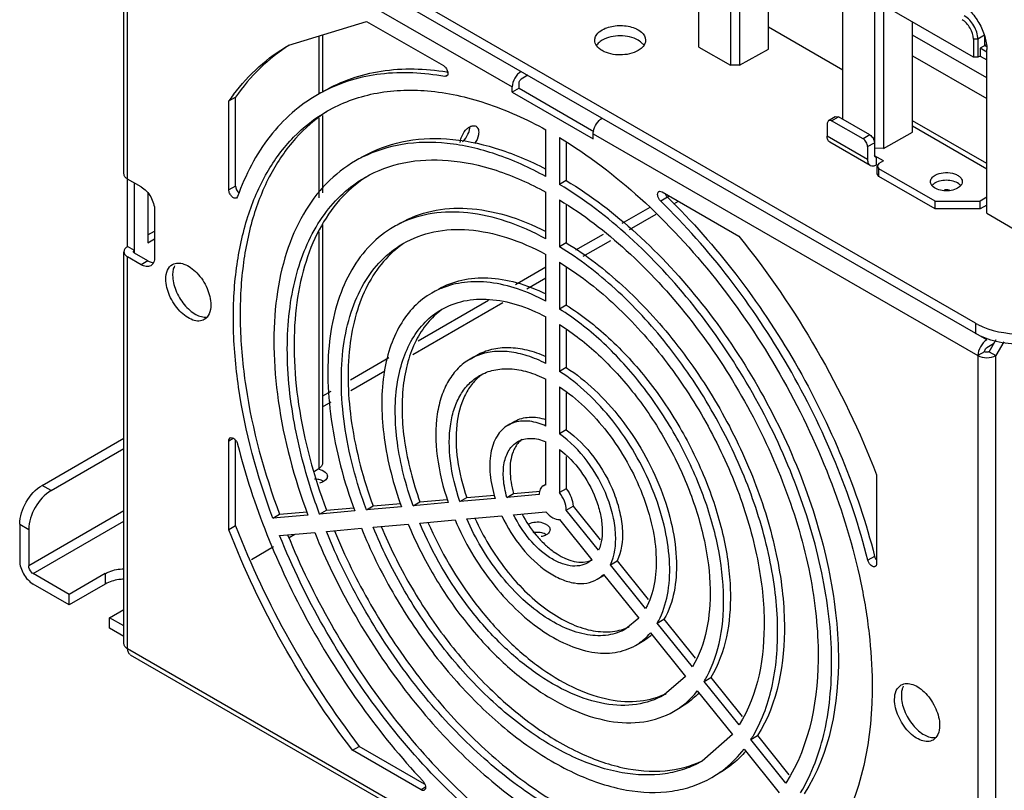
# Model space of a CAD drawing. Header units: millimetres. Extents: x 104 to 805, y 312 to 958.
# Tile 2 of 11: x 104 to 259, y 379 to 500. Entities that reach past the tile are written whole.
import ezdxf

# ---------------------------------------------------------------- set-up
doc = ezdxf.new("R2010")
doc.units = ezdxf.units.MM
doc.header["$LTSCALE"] = 82.53493
doc.layers.get('0').update_dxf_attribs({"linetype": 'CONTINUOUS'})

msp = doc.modelspace()

# ---------------------------------------------------------------- linework, layer by layer
at = {"color": 7, "linetype": 'CONTINUOUS'}
for p, q in [((254.12, 452.74), (121.19, 529.49)), ((255.89, 450.09), (121.19, 527.86)), ((120.25, 476.21), (120.25, 525.61)), ((120.83, 464.78), (120.83, 524.8)), ((120.83, 524.8), (181.29, 489.89)), ((210.63, 496.16), (210.63, 521.9)), ((215.58, 519.04), (215.58, 493.3)), ((217, 519.04), (217, 493.29)), ((221.59, 495.85), (221.59, 513.13)), ((233.26, 484.79), (233.26, 508.84)), ((238.21, 505.98), (238.21, 479.07)), ((239.63, 505.98), (239.63, 480.23)), ((253.77, 494.55), (240.33, 502.31)), ((146.15, 496.45), (158.39, 500.21)), ((158.39, 500.21), (170.46, 493.24)), ((244.22, 482.79), (244.22, 500.06)), ((233.26, 492.54), (221.59, 499.28)), ((150.88, 497.9), (150.88, 488.79)), ((151.47, 498.08), (151.47, 489.13)), ((255.89, 491.32), (244.22, 498.06)), ((253.77, 497.41), (253.77, 494.55)), ((254.48, 497.41), (253.77, 497.41)), ((255.54, 498.02), (254.48, 497.41)), ((254.48, 497.41), (254.48, 494.55)), ((255.54, 498.02), (255.54, 496.39)), ((210.63, 496.16), (215.58, 493.3)), ((217, 493.29), (221.59, 495.85)), ((255.89, 496.59), (254.83, 495.98)), ((255.89, 495.37), (254.83, 495.98)), ((254.83, 495.98), (254.83, 494.75)), ((255.89, 496.18), (255.54, 496.39)), ((255.89, 470.03), (255.89, 495.78)), ((244.22, 494.79), (255.89, 488.05)), ((254.48, 494.55), (253.77, 494.55)), ((254.83, 494.75), (254.48, 494.55)), ((254.83, 494.75), (255.89, 494.14)), ((171.01, 492.26), (171.13, 492.24)), ((171.02, 492.2), (171.14, 492.19)), ((217, 493.29), (215.58, 493.3)), ((171.02, 491.71), (170.69, 491.52)), ((170.96, 491.56), (170.69, 491.52)), ((183.76, 491.73), (182.7, 491.12)), ((181.29, 489.07), (181.29, 489.89)), ((182.35, 489.69), (181.29, 489.07)), ((182.35, 489.69), (182.35, 490.5)), ((182.35, 489.69), (194.1, 482.9)), ((136.74, 487.68), (137.8, 488.29)), ((136.74, 473.7), (136.74, 487.68)), ((137.8, 474.31), (137.8, 488.29)), ((181.29, 489.07), (194.02, 481.73)), ((150.88, 484.99), (150.88, 472.43)), ((151.47, 485.42), (151.47, 473.26)), ((230.99, 484.63), (230.79, 484.18)), ((230.99, 484.63), (232.05, 485.25)), ((231.49, 484.58), (230.99, 484.63)), ((231.49, 484.58), (232.55, 485.2)), ((236.44, 481.73), (231.49, 484.58)), ((232.05, 485.25), (232.55, 485.2)), ((237.5, 482.34), (232.55, 485.2)), ((255.89, 477.85), (244.22, 484.58)), ((186.59, 475.79), (186.59, 483.14)), ((230.79, 484.18), (230.79, 482.13)), ((244.22, 483.77), (255.89, 477.03)), ((188.71, 481.92), (188.71, 474.57)), ((194.02, 481.73), (194.02, 482.54)), ((194.02, 482.54), (254.48, 447.64)), ((237.15, 478.46), (230.79, 482.13)), ((237.5, 482.34), (236.44, 481.73)), ((239.63, 480.23), (244.22, 482.79)), ((189.77, 481.1), (189.77, 475.18)), ((237.57, 477.54), (231.2, 481.22)), ((237.15, 480.5), (238.21, 481.11)), ((237.15, 480.5), (237.15, 478.46)), ((239.63, 480.23), (238.21, 480.24)), ((238.32, 478.84), (238.21, 479.07)), ((239.63, 478.26), (238.21, 479.07)), ((238.57, 478.87), (238.32, 478.84)), ((238.57, 477.64), (238.57, 478.87)), ((238.7, 477.57), (238.57, 477.64)), ((238.92, 477.85), (238.63, 477.44)), ((238.63, 477.44), (238.92, 477.03)), ((238.63, 476.21), (238.63, 477.44)), ((239.63, 478.26), (238.92, 477.85)), ((247.76, 471.93), (238.92, 477.03)), ((238.92, 475.81), (238.92, 477.03)), ((122.95, 474.17), (120.83, 475.4)), ((189.77, 475.18), (188.71, 474.57)), ((238.92, 475.81), (238.63, 476.21)), ((247.76, 470.7), (238.92, 475.81)), ((121.89, 463.76), (121.89, 474.78)), ((137.8, 474.31), (136.74, 473.7)), ((124.01, 473.16), (124.01, 465.39)), ((138.12, 472.64), (137.95, 472.42)), ((186.59, 465.99), (186.59, 473.34)), ((188.71, 472.12), (188.71, 464.76)), ((205.68, 472.55), (204.62, 471.94)), ((204.85, 473.39), (216.91, 466.43)), ((206, 472.72), (205.68, 472.54)), ((255.89, 472.54), (254.83, 471.93)), ((189.77, 471.28), (189.77, 465.38)), ((202.92, 470.94), (198.51, 468.4)), ((206.68, 471.48), (207.42, 471.91)), ((247.76, 470.7), (247.76, 471.93)), ((247.76, 471.93), (254.83, 471.93)), ((254.83, 470.7), (247.76, 470.7)), ((254.83, 470.7), (254.83, 471.93)), ((255.89, 471.32), (254.83, 470.7)), ((125.07, 470.5), (125.07, 463.15)), ((199.72, 467.46), (203.92, 469.89)), ((255.89, 470.03), (260.84, 467.18)), ((151.47, 468.24), (151.47, 430.69)), ((124.01, 466.62), (125.07, 467.23)), ((124.01, 465.39), (125.07, 466.01)), ((150.88, 467.09), (150.88, 429.88)), ((195.57, 466.7), (191.25, 464.2)), ((121.89, 464.17), (120.83, 464.78)), ((189.77, 465.38), (188.71, 464.76)), ((192.44, 463.26), (196.76, 465.75)), ((120.25, 402.32), (120.25, 463.97)), ((120.83, 401.5), (120.83, 463.15)), ((122.95, 461.92), (120.83, 463.15)), ((124.01, 462.54), (121.89, 463.76)), ((186.59, 456.19), (186.59, 463.54)), ((124.01, 462.54), (122.95, 461.92)), ((186.59, 461.52), (181.81, 458.75)), ((188.71, 462.31), (188.71, 454.96)), ((189.77, 461.47), (189.77, 455.57)), ((183.6, 458.15), (186.59, 459.88)), ((165.68, 447.81), (179.82, 455.97)), ((177.53, 456.28), (166.52, 449.93)), ((189.77, 455.57), (188.71, 454.96)), ((186.59, 446.38), (186.59, 453.73)), ((188.71, 452.51), (188.71, 445.15)), ((254.12, 452.74), (254.12, 451.11)), ((189.77, 451.64), (189.77, 445.76)), ((256.95, 449.47), (255.89, 448.86)), ((256.24, 448.25), (257.35, 450.16)), ((258.55, 449.8), (257.3, 447.64)), ((174.65, 447.09), (175.71, 447.7)), ((255.54, 448.25), (254.48, 447.64)), ((254.48, 447.64), (254.48, 324.35)), ((256.24, 448.25), (257.3, 447.64)), ((257.3, 324.35), (257.3, 447.64)), ((161.91, 447.27), (155.88, 443.78)), ((189.77, 445.76), (188.71, 445.15)), ((155.91, 442.17), (161.25, 445.25)), ((186.59, 436.55), (186.59, 443.92)), ((188.71, 442.7), (188.71, 435.32)), ((152.78, 441.99), (151.47, 441.24)), ((189.77, 441.76), (189.77, 435.94)), ((151.47, 439.6), (152.81, 440.38)), ((180.65, 436.69), (181.71, 437.31)), ((189.77, 435.94), (188.71, 435.32)), ((107.4, 427.22), (120.25, 434.64)), ((136.74, 434.23), (137.44, 434.64)), ((136.74, 420.25), (136.74, 434.23)), ((137.8, 420.86), (137.8, 434.26)), ((186.59, 427.3), (186.59, 434.08)), ((108.81, 426.41), (120.25, 433.01)), ((188.71, 432.86), (188.71, 426.08)), ((189.77, 431.78), (189.77, 426.69)), ((150.18, 429.47), (150.88, 429.88)), ((238.57, 428.89), (238.57, 414.91)), ((108.81, 426.41), (107.4, 427.22)), ((186.15, 427.17), (186.59, 427.42)), ((186.59, 427.3), (186.15, 427.17)), ((174.13, 425.29), (178.52, 425.69)), ((180.45, 425.34), (181.51, 425.95)), ((185.53, 425.8), (180.45, 425.34)), ((181.51, 425.95), (185.67, 426.33)), ((189.77, 426.69), (188.71, 426.08)), ((159.42, 423.98), (163.75, 424.37)), ((165.71, 424.02), (166.77, 424.64)), ((171.23, 424.52), (165.71, 424.02)), ((166.77, 424.64), (171.08, 425.02)), ((173.07, 424.68), (174.13, 425.29)), ((178.6, 425.18), (173.07, 424.68)), ((120.25, 423.21), (105.28, 414.57)), ((143.65, 422.05), (144.72, 422.67)), ((149.17, 422.55), (143.65, 422.05)), ((144.72, 422.67), (149.03, 423.05)), ((151, 422.71), (152.07, 423.32)), ((156.52, 423.2), (151, 422.71)), ((152.07, 423.32), (156.39, 423.71)), ((158.36, 423.37), (159.42, 423.98)), ((163.87, 423.86), (158.36, 423.37)), ((181.51, 422.61), (186.59, 423.06)), ((189.77, 423.35), (190.84, 423.96)), ((194.86, 417.02), (189.77, 423.35)), ((190.84, 423.96), (195.1, 418.65)), ((103.86, 421.1), (103.86, 415.38)), ((103.86, 421.1), (105.28, 420.28)), ((105.98, 413.34), (120.25, 421.58)), ((159.42, 420.63), (164.93, 421.13)), ((166.77, 421.29), (172.29, 421.78)), ((174.13, 421.95), (179.66, 422.44)), ((188.71, 421.84), (193.8, 415.51)), ((105.28, 420.28), (105.28, 414.57)), ((137.8, 420.86), (136.74, 420.25)), ((144.72, 419.32), (150.23, 419.81)), ((146.23, 419.03), (147.11, 419.53)), ((152.07, 419.98), (157.58, 420.47)), ((140.28, 415.59), (143.75, 417.59)), ((193.8, 415.51), (193.15, 415.04)), ((196.71, 414.72), (197.77, 415.33)), ((197.77, 415.33), (202.63, 409.29)), ((238.25, 416.05), (237.19, 415.44)), ((111.64, 410.08), (105.98, 413.34)), ((117.3, 413.34), (111.64, 410.08)), ((117.3, 413.34), (117.3, 411.71)), ((202.24, 407.84), (196.71, 414.72)), ((111.64, 408.44), (105.98, 411.71)), ((117.3, 411.71), (111.64, 408.44)), ((194.65, 412.45), (195.71, 413.06)), ((195.65, 413.21), (201.18, 406.33)), ((111.64, 408.44), (111.64, 410.08)), ((118, 406.4), (120.25, 407.7)), ((120.25, 405.11), (118, 406.4)), ((118, 404.77), (118, 406.4)), ((201.18, 406.33), (199.15, 404.65)), ((204.08, 405.55), (205.14, 406.16)), ((209.6, 398.69), (204.08, 405.55)), ((205.14, 406.16), (210.05, 400.05)), ((120.25, 403.47), (118, 404.77)), ((203.02, 404.04), (208.54, 397.18)), ((200.65, 402.05), (201.71, 402.67)), ((254.48, 324.35), (120.83, 401.5)), ((121.25, 400.59), (254.89, 323.43)), ((208.54, 397.18), (205.15, 394.26)), ((211.44, 396.4), (212.5, 397.01)), ((216.95, 389.54), (211.44, 396.4)), ((212.5, 397.01), (217.44, 390.87)), ((210.38, 394.89), (215.89, 388.03)), ((215.89, 388.03), (211.15, 383.87)), ((218.79, 387.25), (219.85, 387.86)), ((224.3, 380.39), (218.79, 387.25)), ((219.85, 387.86), (224.79, 381.71)), ((156.17, 385.55), (157.23, 386.16)), ((166.95, 379.33), (156.17, 385.55)), ((167.51, 380.23), (157.23, 386.16)), ((217.73, 385.74), (223.24, 378.88)), ((167.66, 379.73), (166.95, 379.33))]:
    msp.add_line(p, q, dxfattribs=at)
for centre, radius, start, end in [((163, 467.26), 24.7, 117.1646, 119.9992), ((163.79, 468.85), 32.96, 143.0042, 145.1547), ((166.99, 460.36), 20.68, 116.6755, 120.0016), ((249.52, 469.05), 4.64, 89.7819, 93.4424), ((249.53, 469.06), 4.63, 84.043, 89.7857), ((250.61, 473.41), 1.53, 43.0952, 46.9013), ((250.69, 473.48), 1.41, 41.2022, 43.0689), ((171.01, 453.4), 16.71, 115.8353, 119.9938), ((175.05, 446.38), 12.81, 112.706, 114.4904), ((175.01, 446.46), 12.72, 114.4896, 119.9962), ((258.95, 461.12), 9.67, 240.0169, 242.3601), ((179.02, 439.53), 8.73, 112.0911, 119.9823), ((181.12, 438.36), 7.8, 127.0457, 128.5588), ((181.1, 438.39), 7.75, 126.556, 127.0447), ((185.18, 431.36), 3.89, 128.2173, 138.0746), ((185.15, 416.52), 3.31, 95.4167, 101.0618), ((192.14, 416.71), 4.96, 314.6155, 315.0923), ((193.37, 417.11), 4.68, 300.0134, 300.5074), ((193.83, 411.5), 11.85, 329.8533, 334.4326), ((196.33, 412.02), 7.79, 291.0962, 295.417), ((196.29, 409.61), 8.72, 300.021, 307.8823), ((197.29, 410.31), 8.83, 300.0714, 312.2626), ((197.36, 405.09), 16.54, 328.3045, 331.2152), ((200.34, 405.06), 11.76, 294.0457, 296.0613), ((200.31, 402.66), 12.7, 300.0024, 305.3632), ((200.79, 398.72), 21.35, 327.4955, 329.8158), ((204.3, 395.73), 16.7, 300.0011, 304.0583)]:
    msp.add_arc(centre, radius, start, end, dxfattribs=at)
for points, knots in [([(251.65, 503.12), (252.25, 502.78), (253.39, 501.82), (254.72, 500), (255.63, 497.94), (255.89, 496.47), (255.89, 495.78)], [0, 0, 0, 0, 0.23724, 0.499999, 0.762759, 1, 1, 1, 1]), ([(253.77, 497.41), (253.77, 498.01), (253.35, 499.21), (252.53, 500.17), (252, 500.47)], [0, 0, 0, 0, 0.500001, 1, 1, 1, 1]), ([(254.48, 497.41), (254.48, 498.14), (253.98, 499.57), (252.98, 500.72), (252.35, 501.08)], [0, 0, 0, 0, 0.500001, 1, 1, 1, 1]), ([(194.4, 497.83), (194.44, 497.93), (194.7, 498.36), (195.1, 498.68), (195.43, 498.87)], [0, 0, 0, 0, 0.224636, 1, 1, 1, 1]), ([(195.43, 498.87), (196.05, 499.23), (197.53, 499.63), (199.4, 499.54), (200.77, 499.07), (201.76, 498.49), (202.26, 497.72), (202.26, 497.24)], [0, 0, 0, 0, 0.271119, 0.563792, 0.698525, 0.816713, 1, 1, 1, 1]), ([(195.44, 495.6), (195.11, 495.79), (194.54, 496.23), (194.26, 496.93), (194.26, 497.24)], [0, 0, 0, 0, 0.551088, 1, 1, 1, 1]), ([(201.1, 497.23), (200.26, 497.72), (198.27, 498.11), (196.27, 497.72), (195.43, 497.24)], [0, 0, 0, 0, 0.499704, 1, 1, 1, 1]), ([(201.95, 496.49), (201.9, 496.56), (201.66, 496.85), (201.35, 497.09), (201.1, 497.23)], [0, 0, 0, 0, 0.230344, 1, 1, 1, 1]), ([(202.26, 497.24), (202.26, 497.14), (202.21, 496.7), (201.96, 496.32), (201.72, 496.08)], [0, 0, 0, 0, 0.234265, 1, 1, 1, 1]), ([(137.47, 488.68), (138.66, 490.26), (141.3, 493.17), (144.49, 495.49), (146.15, 496.45)], [0, 0, 0, 0, 0.506925, 1, 1, 1, 1]), ([(146.22, 496.46), (144.59, 495.42), (141.48, 492.96), (138.94, 489.93), (137.8, 488.29)], [0, 0, 0, 0, 0.491865, 1, 1, 1, 1]), ([(201.09, 495.61), (200.25, 495.12), (198.27, 494.74), (196.28, 495.12), (195.44, 495.6)], [0, 0, 0, 0, 0.499765, 1, 1, 1, 1]), ([(151.71, 489.27), (153.08, 490.05), (155.99, 491.38), (162.45, 492.96), (167.61, 492.81), (171.01, 492.26)], [0, 0, 0, 0, 0.237314, 0.48021, 1, 1, 1, 1]), ([(170.69, 491.52), (167.38, 492.12), (162.35, 492.4), (155.98, 491.1), (153.09, 489.94), (151.73, 489.24)], [0, 0, 0, 0, 0.520755, 0.763643, 1, 1, 1, 1]), ([(170.46, 493.24), (170.62, 493.15), (170.82, 492.95), (171.02, 492.63), (171.15, 492.3), (171.21, 491.91), (171.07, 491.62), (170.96, 491.56)], [0, 0, 0, 0, 0.271341, 0.419701, 0.565288, 0.816603, 1, 1, 1, 1]), ([(182.7, 492.34), (182.28, 492.1), (181.62, 491.33), (181.29, 490.38), (181.29, 489.89)], [0, 0, 0, 0, 0.499998, 1, 1, 1, 1]), ([(182.35, 490.5), (182.35, 490.56), (182.39, 490.8), (182.55, 491.02), (182.7, 491.12)], [0, 0, 0, 0, 0.240524, 1, 1, 1, 1]), ([(152.15, 486.06), (154.43, 487.37), (159.64, 489.3), (168.3, 489.62), (177.53, 487.56), (183.56, 484.82), (186.59, 483.14)], [0, 0, 0, 0, 0.218946, 0.452626, 0.711418, 1, 1, 1, 1]), ([(150.65, 488.66), (149.24, 487.84), (146.53, 485.89), (141.79, 480.83), (139.32, 476.03), (138.12, 472.64)], [0, 0, 0, 0, 0.23645, 0.47889, 1, 1, 1, 1]), ([(143.65, 422.05), (141.17, 428.71), (138.42, 438.81), (137.25, 452.17), (137.69, 461.21), (139.41, 469.35), (142.4, 476.38), (146.62, 482.11), (150.24, 484.95), (152.15, 486.06)], [0, 0, 0, 0, 0.306636, 0.447248, 0.577212, 0.696052, 0.804456, 0.904561, 1, 1, 1, 1]), ([(152.18, 486.04), (150.36, 484.86), (146.94, 481.89), (142.99, 476.1), (140.22, 469.09), (138.67, 461.04), (138.34, 452.14), (139.57, 439.06), (142.28, 429.18), (144.72, 422.67)], [0, 0, 0, 0, 0.095381, 0.19595, 0.304962, 0.424256, 0.554359, 0.694741, 1, 1, 1, 1]), ([(194.05, 482.88), (194.11, 483.31), (194.46, 484.13), (195.07, 484.78), (195.43, 484.99)], [0, 0, 0, 0, 0.511371, 1, 1, 1, 1]), ([(173.27, 481.91), (173.41, 482.34), (173.72, 482.86), (174.14, 483.28), (174.24, 483.37)], [0, 0, 0, 0, 0.759178, 1, 1, 1, 1]), ([(174.24, 483.37), (174.3, 483.41), (174.49, 483.57), (174.71, 483.69), (174.89, 483.74)], [0, 0, 0, 0, 0.270863, 1, 1, 1, 1]), ([(174.46, 482.75), (174.48, 482.82), (174.56, 483.09), (174.61, 483.37), (174.61, 483.58)], [0, 0, 0, 0, 0.265832, 1, 1, 1, 1]), ([(174.89, 483.74), (174.95, 483.76), (175.18, 483.82), (175.45, 483.79), (175.6, 483.7)], [0, 0, 0, 0, 0.279151, 1, 1, 1, 1]), ([(175.6, 483.7), (175.66, 483.66), (175.94, 483.43), (176.02, 483.04), (176.02, 482.76)], [0, 0, 0, 0, 0.220838, 1, 1, 1, 1]), ([(157.71, 478.88), (159.63, 479.98), (163.99, 481.62), (171.23, 482.02), (178.96, 480.46), (184.03, 478.31), (186.59, 476.97)], [0, 0, 0, 0, 0.220476, 0.454819, 0.713035, 1, 1, 1, 1]), ([(173.47, 481.29), (173.58, 481.38), (174, 481.8), (174.31, 482.33), (174.46, 482.75)], [0, 0, 0, 0, 0.240431, 1, 1, 1, 1]), ([(176.02, 482.76), (176.02, 482.62), (175.95, 481.99), (175.66, 481.39), (175.37, 480.99)], [0, 0, 0, 0, 0.228651, 1, 1, 1, 1]), ([(188.71, 481.92), (193.25, 479.19), (202.1, 472.4), (213.72, 459.79), (223.72, 444.96), (231.45, 428.86), (235.7, 414.95), (237.49, 404.03), (238.4, 390.28), (236.35, 378.41), (231.65, 371.25)], [0, 0, 0, 0, 0.123967, 0.259079, 0.40012, 0.541034, 0.675782, 0.739239, 0.799348, 1, 1, 1, 1]), ([(231.2, 481.22), (231.07, 481.3), (230.83, 481.59), (230.79, 481.94), (230.79, 482.13)], [0, 0, 0, 0, 0.449165, 1, 1, 1, 1]), ([(237.15, 480.5), (237.15, 480.74), (236.99, 481.22), (236.65, 481.6), (236.44, 481.73)], [0, 0, 0, 0, 0.500001, 1, 1, 1, 1]), ([(237.5, 482.34), (237.71, 482.22), (238.05, 481.83), (238.21, 481.36), (238.21, 481.11)], [0, 0, 0, 0, 0.499999, 1, 1, 1, 1]), ([(186.59, 475.79), (184.06, 477.18), (179.04, 479.46), (171.35, 481.28), (164.11, 481.21), (159.68, 479.82), (157.71, 478.83)], [0, 0, 0, 0, 0.287269, 0.546252, 0.780883, 1, 1, 1, 1]), ([(156.65, 478.26), (154.99, 477.3), (151.83, 474.83), (148.15, 469.84), (145.54, 463.72), (144.03, 456.64), (143.64, 448.77), (144.64, 437.14), (147.01, 428.35), (149.17, 422.55)], [0, 0, 0, 0, 0.0955, 0.195647, 0.304067, 0.422893, 0.552825, 0.693397, 1, 1, 1, 1]), ([(158.15, 475.67), (160.04, 476.75), (164.34, 478.34), (171.48, 478.63), (179.11, 476.95), (184.09, 474.71), (186.59, 473.34)], [0, 0, 0, 0, 0.219186, 0.45297, 0.71167, 1, 1, 1, 1]), ([(237.15, 478.46), (237.15, 478.27), (237.2, 477.91), (237.43, 477.62), (237.57, 477.54)], [0, 0, 0, 0, 0.550835, 1, 1, 1, 1]), ([(237.57, 477.54), (237.7, 477.47), (238.07, 477.41), (238.4, 477.55), (238.57, 477.64)], [0, 0, 0, 0, 0.449167, 1, 1, 1, 1]), ([(120.83, 475.4), (120.67, 475.49), (120.38, 475.71), (120.25, 476.06), (120.25, 476.21)], [0, 0, 0, 0, 0.550837, 1, 1, 1, 1]), ([(146.92, 437.71), (146.2, 441.84), (145.66, 447.98), (146.32, 455.86), (147.77, 462.61), (150.49, 468.63), (154.56, 473.22), (156.92, 474.95), (158.15, 475.67)], [0, 0, 0, 0, 0.299849, 0.436604, 0.564068, 0.792757, 0.897925, 1, 1, 1, 1]), ([(158.2, 475.65), (156.7, 474.66), (153.9, 472.19), (150.67, 467.39), (148.4, 461.59), (147.12, 454.95), (146.85, 447.61), (147.86, 436.84), (150.08, 428.69), (152.07, 423.32)], [0, 0, 0, 0, 0.095465, 0.196185, 0.305328, 0.424687, 0.55477, 0.695051, 1, 1, 1, 1]), ([(189.77, 475.18), (193.72, 472.79), (201.42, 466.86), (211.53, 455.86), (220.23, 442.95), (226.96, 428.93), (230.66, 416.82), (232.22, 407.31), (233.03, 395.32), (231.27, 384.99), (227.2, 378.72)], [0, 0, 0, 0, 0.124037, 0.259138, 0.400113, 0.540942, 0.675629, 0.739072, 0.799184, 1, 1, 1, 1]), ([(247.03, 474.99), (247.03, 475.18), (247.2, 475.62), (247.55, 475.89), (247.76, 476.01)], [0, 0, 0, 0, 0.449157, 1, 1, 1, 1]), ([(247.76, 476.01), (248.14, 476.23), (249.07, 476.48), (250.24, 476.42), (251.1, 476.14), (251.6, 475.83), (251.94, 475.45), (252.03, 475.13), (252.03, 474.99)], [0, 0, 0, 0, 0.269896, 0.561326, 0.695466, 0.813145, 0.912856, 1, 1, 1, 1]), ([(251.65, 474.52), (251.43, 474.73), (250.83, 475.05), (249.81, 475.24), (248.73, 475.18), (248.05, 474.95), (247.76, 474.79)], [0, 0, 0, 0, 0.221468, 0.483342, 0.754559, 1, 1, 1, 1]), ([(122.95, 474.17), (123.58, 473.81), (124.58, 472.66), (125.07, 471.22), (125.07, 470.5)], [0, 0, 0, 0, 0.499999, 1, 1, 1, 1]), ([(137.95, 472.42), (137.84, 472.36), (137.52, 472.38), (137.22, 472.63), (136.99, 472.91), (136.82, 473.24), (136.74, 473.52), (136.74, 473.7)], [0, 0, 0, 0, 0.183396, 0.43471, 0.580297, 0.728657, 1, 1, 1, 1]), ([(137.8, 474.31), (137.8, 474.1), (137.93, 473.67), (138.2, 473.32), (138.37, 473.18)], [0, 0, 0, 0, 0.488667, 1, 1, 1, 1]), ([(226.61, 378.86), (228.42, 381.86), (230.32, 387.11), (231.42, 394.59), (231.59, 400.89), (231.06, 407.55), (229.4, 416.96), (225.64, 428.95), (218.9, 442.79), (210.25, 455.52), (200.23, 466.36), (192.62, 472.2), (188.71, 474.57)], [0, 0, 0, 0, 0.094708, 0.147597, 0.20424, 0.264459, 0.327903, 0.462274, 0.602434, 0.742534, 0.876732, 1, 1, 1, 1]), ([(247.3, 474.33), (247.26, 474.38), (247.11, 474.57), (247.03, 474.81), (247.03, 474.99)], [0, 0, 0, 0, 0.272296, 1, 1, 1, 1]), ([(247.45, 474.57), (247.43, 474.55), (247.35, 474.48), (247.28, 474.4), (247.23, 474.34)], [0, 0, 0, 0, 0.260441, 1, 1, 1, 1]), ([(251.29, 473.97), (250.99, 473.79), (250.27, 473.56), (249.15, 473.51), (248.11, 473.74), (247.51, 474.1), (247.3, 474.33)], [0, 0, 0, 0, 0.248578, 0.522795, 0.784064, 1, 1, 1, 1]), ([(247.76, 474.79), (247.73, 474.77), (247.62, 474.71), (247.52, 474.63), (247.45, 474.57)], [0, 0, 0, 0, 0.259289, 1, 1, 1, 1]), ([(251.7, 474.28), (251.67, 474.25), (251.55, 474.13), (251.41, 474.03), (251.29, 473.97)], [0, 0, 0, 0, 0.236669, 1, 1, 1, 1]), ([(252.03, 474.99), (252.03, 474.86), (251.96, 474.6), (251.8, 474.38), (251.7, 474.28)], [0, 0, 0, 0, 0.472779, 1, 1, 1, 1]), ([(188.71, 472.12), (192.47, 469.84), (199.78, 464.2), (209.39, 453.74), (217.65, 441.46), (224.05, 428.14), (227.57, 416.62), (229.05, 407.58), (229.83, 396.19), (228.16, 386.36), (224.3, 380.39)], [0, 0, 0, 0, 0.124065, 0.259161, 0.400109, 0.540905, 0.675567, 0.739006, 0.799118, 1, 1, 1, 1]), ([(204.62, 471.94), (204.5, 472.05), (204.3, 472.32), (204.14, 472.76), (204.12, 473.17), (204.26, 473.39), (204.35, 473.44)], [0, 0, 0, 0, 0.292456, 0.579683, 0.818504, 1, 1, 1, 1]), ([(204.35, 473.44), (204.38, 473.46), (204.54, 473.52), (204.73, 473.46), (204.85, 473.39)], [0, 0, 0, 0, 0.220836, 1, 1, 1, 1]), ([(205.31, 473.09), (205.37, 472.94), (205.49, 472.75), (205.64, 472.59), (205.68, 472.55)], [0, 0, 0, 0, 0.757341, 1, 1, 1, 1]), ([(205.68, 472.55), (209.55, 468.78), (216.84, 460.5), (226.07, 446.66), (233.42, 431.75), (236.93, 421.29), (238.25, 416.05)], [0, 0, 0, 0, 0.245724, 0.500077, 0.75439, 1, 1, 1, 1]), ([(163.71, 468.48), (165.24, 469.36), (168.68, 470.67), (174.41, 471.02), (180.54, 469.85), (184.56, 468.19), (186.58, 467.16)], [0, 0, 0, 0, 0.221134, 0.455769, 0.71374, 1, 1, 1, 1]), ([(237.19, 415.44), (235.87, 420.68), (232.36, 431.14), (225.01, 446.05), (215.78, 459.89), (208.49, 468.17), (204.62, 471.94)], [0, 0, 0, 0, 0.24561, 0.499923, 0.754276, 1, 1, 1, 1]), ([(186.59, 465.99), (184.59, 467.08), (180.62, 468.86), (174.54, 470.29), (168.81, 470.26), (165.29, 469.2), (163.73, 468.44)], [0, 0, 0, 0, 0.28663, 0.545542, 0.780528, 1, 1, 1, 1]), ([(162.65, 467.87), (161.31, 467.1), (158.78, 465.11), (155.82, 461.12), (153.72, 456.22), (152.49, 450.54), (152.16, 444.23), (152.93, 434.91), (154.81, 427.86), (156.52, 423.2)], [0, 0, 0, 0, 0.095616, 0.195844, 0.304292, 0.423095, 0.552966, 0.693464, 1, 1, 1, 1]), ([(164.15, 465.27), (165.64, 466.13), (169.03, 467.39), (174.66, 467.64), (180.68, 466.35), (184.61, 464.61), (186.59, 463.54)], [0, 0, 0, 0, 0.219548, 0.453489, 0.712055, 1, 1, 1, 1]), ([(216.91, 466.43), (221.46, 460.78), (229.65, 448.76), (235.96, 435.65), (238.57, 428.89)], [0, 0, 0, 0, 0.500026, 1, 1, 1, 1]), ([(120.83, 464.78), (120.67, 464.69), (120.38, 464.47), (120.25, 464.12), (120.25, 463.97)], [0, 0, 0, 0, 0.550836, 1, 1, 1, 1]), ([(158.36, 423.37), (156.76, 427.74), (155, 434.36), (154.29, 443.1), (154.6, 449.02), (155.76, 454.34), (157.74, 458.94), (160.52, 462.69), (162.9, 464.55), (164.15, 465.27)], [0, 0, 0, 0, 0.306513, 0.446987, 0.576838, 0.695634, 0.804091, 0.904346, 1, 1, 1, 1]), ([(164.2, 465.25), (163.03, 464.45), (160.85, 462.47), (158.34, 458.67), (156.57, 454.09), (155.2, 446.82), (155.66, 436.45), (157.87, 428.21), (159.42, 423.98)], [0, 0, 0, 0, 0.095656, 0.196672, 0.30609, 0.425622, 0.695382, 1, 1, 1, 1]), ([(219.24, 387.99), (220.66, 390.43), (222.69, 396.27), (223.2, 404.17), (222.62, 411.08), (221.27, 418.61), (218.24, 428.2), (212.84, 439.27), (205.92, 449.46), (197.91, 458.15), (191.83, 462.86), (188.71, 464.76)], [0, 0, 0, 0, 0.095079, 0.204688, 0.264975, 0.328438, 0.46272, 0.602685, 0.742583, 0.876672, 1, 1, 1, 1]), ([(189.77, 465.38), (192.94, 463.44), (199.1, 458.66), (207.2, 449.81), (214.16, 439.45), (219.55, 428.2), (222.53, 418.49), (223.79, 410.86), (224.46, 401.23), (223.08, 392.93), (219.85, 387.86)], [0, 0, 0, 0, 0.124167, 0.259247, 0.400097, 0.540768, 0.675337, 0.738756, 0.798873, 1, 1, 1, 1]), ([(120.25, 463.97), (120.25, 463.81), (120.38, 463.46), (120.67, 463.24), (120.83, 463.15)], [0, 0, 0, 0, 0.449163, 1, 1, 1, 1]), ([(121.89, 463.76), (121.87, 463.77), (121.8, 463.82), (121.75, 463.91), (121.75, 463.97)], [0, 0, 0, 0, 0.293913, 1, 1, 1, 1]), ([(121.76, 464.04), (121.78, 464.08), (121.83, 464.13), (121.88, 464.16), (121.89, 464.17)], [0, 0, 0, 0, 0.722144, 1, 1, 1, 1]), ([(125.07, 463.15), (125.07, 462.86), (125, 462.33), (124.66, 461.89), (124.45, 461.78)], [0, 0, 0, 0, 0.550834, 1, 1, 1, 1]), ([(124.45, 461.78), (124.25, 461.66), (123.7, 461.58), (123.2, 461.78), (122.95, 461.92)], [0, 0, 0, 0, 0.449168, 1, 1, 1, 1]), ([(124.01, 462.54), (124.08, 462.5), (124.35, 462.36), (124.64, 462.27), (124.85, 462.25)], [0, 0, 0, 0, 0.271858, 1, 1, 1, 1]), ([(126.84, 459.68), (126.84, 460.16), (126.96, 461.04), (127.54, 461.77), (127.88, 461.97)], [0, 0, 0, 0, 0.550817, 1, 1, 1, 1]), ([(127.88, 461.97), (128.13, 462.11), (128.76, 462.27), (129.76, 462.07), (130.8, 461.51), (132.15, 460.31), (133.42, 458.34), (133.91, 456.49), (133.91, 455.6)], [0, 0, 0, 0, 0.087143, 0.186856, 0.304531, 0.43867, 0.73012, 1, 1, 1, 1]), ([(128.05, 461.37), (128.02, 461.28), (127.93, 460.93), (127.9, 460.57), (127.9, 460.29)], [0, 0, 0, 0, 0.235669, 1, 1, 1, 1]), ([(188.71, 462.31), (191.68, 460.49), (197.46, 456), (205.06, 447.69), (211.59, 437.96), (216.64, 427.41), (219.43, 418.29), (220.62, 411.14), (221.25, 402.1), (219.97, 394.3), (216.95, 389.54)], [0, 0, 0, 0, 0.12421, 0.259283, 0.400091, 0.54071, 0.675241, 0.738652, 0.79877, 1, 1, 1, 1]), ([(127.9, 460.29), (127.9, 459.49), (128.31, 457.81), (129.39, 455.97), (130.56, 454.75), (131.7, 453.94), (132.73, 453.62), (133.33, 453.71)], [0, 0, 0, 0, 0.26015, 0.544568, 0.680034, 0.803019, 1, 1, 1, 1]), ([(169.71, 458.09), (170.84, 458.74), (173.38, 459.72), (177.6, 460.03), (182.11, 459.24), (185.08, 458.07), (186.58, 457.34)], [0, 0, 0, 0, 0.222214, 0.457337, 0.714913, 1, 1, 1, 1]), ([(132.88, 453.31), (132.63, 453.16), (132, 453), (130.99, 453.2), (129.96, 453.77), (128.6, 454.97), (127.33, 456.93), (126.84, 458.79), (126.84, 459.68)], [0, 0, 0, 0, 0.087143, 0.186856, 0.304531, 0.43867, 0.73012, 1, 1, 1, 1]), ([(186.59, 456.19), (185.16, 456.95), (182.3, 458.21), (177.95, 459.26), (173.83, 459.33), (171.27, 458.68), (170.11, 458.2)], [0, 0, 0, 0, 0.284878, 0.543731, 0.779744, 1, 1, 1, 1]), ([(168.65, 457.48), (167.64, 456.9), (165.73, 455.4), (163.49, 452.4), (161.89, 448.71), (160.58, 442.78), (160.82, 434.2), (162.61, 427.37), (163.87, 423.86)], [0, 0, 0, 0, 0.095866, 0.196292, 0.304857, 0.423697, 0.693387, 1, 1, 1, 1]), ([(133.91, 455.6), (133.91, 455.12), (133.8, 454.23), (133.21, 453.5), (132.88, 453.31)], [0, 0, 0, 0, 0.550817, 1, 1, 1, 1]), ([(170.15, 454.88), (171.24, 455.51), (173.73, 456.44), (177.85, 456.65), (182.26, 455.74), (185.14, 454.5), (186.59, 453.73)], [0, 0, 0, 0, 0.220161, 0.45437, 0.712711, 1, 1, 1, 1]), ([(189.77, 455.57), (192.15, 454.09), (196.78, 450.46), (202.87, 443.76), (208.1, 435.94), (212.15, 427.47), (214.39, 420.16), (215.36, 414.41), (215.88, 407.14), (214.88, 400.88), (212.5, 397.01)], [0, 0, 0, 0, 0.124377, 0.25942, 0.400067, 0.540481, 0.67486, 0.738239, 0.798364, 1, 1, 1, 1]), ([(165.71, 424.02), (164.55, 427.25), (162.93, 433.52), (162.72, 441.39), (163.94, 446.84), (165.41, 450.22), (167.47, 452.97), (169.23, 454.35), (170.15, 454.88)], [0, 0, 0, 0, 0.306569, 0.576181, 0.695008, 0.803591, 0.904066, 1, 1, 1, 1]), ([(170.23, 454.86), (169.39, 454.25), (167.82, 452.77), (166.02, 449.96), (164.76, 446.6), (163.77, 441.29), (164.08, 433.74), (165.67, 427.72), (166.77, 424.64)], [0, 0, 0, 0, 0.095902, 0.197302, 0.307049, 0.426734, 0.69619, 1, 1, 1, 1]), ([(211.86, 397.13), (212.89, 398.99), (214.34, 403.43), (214.74, 410.82), (213.55, 418.98), (210.85, 427.45), (206.78, 435.76), (201.6, 443.4), (195.6, 449.95), (191.05, 453.51), (188.71, 454.96)], [0, 0, 0, 0, 0.095664, 0.205694, 0.329423, 0.463533, 0.603157, 0.742706, 0.876595, 1, 1, 1, 1]), ([(188.71, 452.51), (190.9, 451.14), (195.14, 447.79), (200.72, 441.64), (205.52, 434.45), (209.24, 426.68), (211.66, 418.76), (212.89, 409.36), (211.77, 402.25), (209.6, 398.69)], [0, 0, 0, 0, 0.124467, 0.259517, 0.400111, 0.540453, 0.674783, 0.798154, 1, 1, 1, 1]), ([(254.47, 452.55), (256.5, 451.48), (261.19, 450.62), (265.88, 451.48), (267.92, 452.55)], [0, 0, 0, 0, 0.5, 1, 1, 1, 1]), ([(268.26, 451.11), (267.26, 450.53), (264.93, 449.68), (261.19, 449.28), (257.46, 449.68), (255.13, 450.53), (254.12, 451.11)], [0, 0, 0, 0, 0.237252, 0.5, 0.762747, 1, 1, 1, 1]), ([(175.71, 447.7), (176.44, 448.12), (178.08, 448.76), (180.79, 449.02), (183.69, 448.61), (185.61, 447.93), (186.59, 447.5)], [0, 0, 0, 0, 0.224281, 0.460357, 0.717204, 1, 1, 1, 1]), ([(255.89, 450.09), (255.47, 449.84), (254.81, 449.08), (254.48, 448.12), (254.48, 447.64)], [0, 0, 0, 0, 0.499998, 1, 1, 1, 1]), ([(255.54, 448.25), (255.54, 448.31), (255.58, 448.55), (255.73, 448.77), (255.89, 448.86)], [0, 0, 0, 0, 0.240524, 1, 1, 1, 1]), ([(186.59, 446.38), (185.65, 446.86), (183.77, 447.66), (180.9, 448.31), (178.19, 448.35), (176.5, 447.93), (175.73, 447.61)], [0, 0, 0, 0, 0.283578, 0.542107, 0.778676, 1, 1, 1, 1]), ([(254.48, 447.64), (254.9, 447.4), (255.89, 447.2), (256.88, 447.4), (257.3, 447.64)], [0, 0, 0, 0, 0.500001, 1, 1, 1, 1]), ([(256.24, 448.25), (256.19, 448.22), (255.97, 448.14), (255.69, 448.16), (255.54, 448.25)], [0, 0, 0, 0, 0.240522, 1, 1, 1, 1]), ([(174.65, 447.09), (173.97, 446.69), (172.68, 445.69), (171.17, 443.68), (170.07, 441.21), (169.15, 437.23), (169.26, 431.48), (170.41, 426.88), (171.23, 424.52)], [0, 0, 0, 0, 0.096237, 0.196929, 0.305595, 0.424368, 0.693635, 1, 1, 1, 1]), ([(189.77, 445.76), (191.37, 444.74), (194.46, 442.25), (198.53, 437.71), (202.03, 432.44), (204.75, 426.75), (206.53, 420.95), (207.46, 414.04), (206.69, 408.82), (205.14, 406.16)], [0, 0, 0, 0, 0.124785, 0.259772, 0.400049, 0.539991, 0.674026, 0.797352, 1, 1, 1, 1]), ([(173.07, 424.68), (172.36, 426.76), (171.37, 430.8), (171.3, 435.85), (172.11, 439.33), (173.08, 441.5), (174.42, 443.26), (175.55, 444.14), (176.15, 444.49)], [0, 0, 0, 0, 0.30626, 0.575349, 0.694098, 0.802806, 0.903608, 1, 1, 1, 1]), ([(176.26, 444.45), (175.75, 444.04), (174.8, 443.06), (173.29, 440.55), (172.3, 436.5), (172.51, 431.03), (173.46, 427.24), (174.13, 425.29)], [0, 0, 0, 0, 0.096556, 0.198856, 0.428646, 0.697668, 1, 1, 1, 1]), ([(176.15, 444.49), (176.85, 444.89), (178.42, 445.49), (181.04, 445.66), (183.83, 445.14), (185.67, 444.39), (186.59, 443.92)], [0, 0, 0, 0, 0.221429, 0.456191, 0.714112, 1, 1, 1, 1]), ([(204.52, 406.39), (205.15, 407.69), (206, 410.73), (206.14, 415.71), (205.27, 421.16), (203.41, 426.79), (200.69, 432.3), (197.24, 437.38), (193.27, 441.76), (190.26, 444.16), (188.71, 445.15)], [0, 0, 0, 0, 0.097074, 0.208109, 0.332131, 0.465864, 0.604688, 0.743359, 0.876645, 1, 1, 1, 1]), ([(188.71, 442.7), (190.11, 441.79), (192.82, 439.59), (196.39, 435.59), (199.45, 430.95), (201.83, 425.95), (203.4, 420.86), (204.23, 414.79), (203.58, 410.2), (202.24, 407.84)], [0, 0, 0, 0, 0.124942, 0.259894, 0.400009, 0.539748, 0.673631, 0.796935, 1, 1, 1, 1]), ([(151, 422.71), (150.54, 423.96), (148.85, 428.86), (147.57, 433.91), (146.92, 437.71)], [0, 0, 0, 0, 0.257148, 1, 1, 1, 1]), ([(180.65, 436.69), (180.3, 436.49), (179.63, 435.98), (178.53, 434.56), (177.73, 432.13), (177.7, 428.76), (178.22, 426.39), (178.6, 425.18)], [0, 0, 0, 0, 0.097384, 0.198945, 0.425773, 0.69416, 1, 1, 1, 1]), ([(181.71, 437.31), (182.38, 437.69), (184.05, 438.14), (185.72, 437.85), (186.56, 437.58)], [0, 0, 0, 0, 0.468379, 1, 1, 1, 1]), ([(186.59, 436.55), (185.79, 436.91), (184.19, 437.43), (182.48, 437.36), (181.75, 437.15)], [0, 0, 0, 0, 0.536101, 1, 1, 1, 1]), ([(196.71, 414.72), (197.42, 416.17), (197.73, 418.86), (197.2, 422.43), (195.96, 426.45), (193.37, 431.08), (190.38, 434.15), (188.71, 435.32)], [0, 0, 0, 0, 0.205646, 0.329006, 0.462269, 0.739887, 1, 1, 1, 1]), ([(189.77, 435.94), (191.44, 434.77), (194.43, 431.69), (197.02, 427.06), (198.26, 423.05), (198.79, 419.47), (198.48, 416.78), (197.77, 415.33)], [0, 0, 0, 0, 0.260113, 0.537731, 0.670994, 0.794354, 1, 1, 1, 1]), ([(136.74, 434.23), (136.74, 434.28), (136.75, 434.45), (136.84, 434.63), (136.95, 434.69)], [0, 0, 0, 0, 0.294894, 1, 1, 1, 1]), ([(136.95, 434.69), (137.04, 434.74), (137.3, 434.75), (137.65, 434.52), (137.94, 434.17), (138.08, 433.86), (138.12, 433.7)], [0, 0, 0, 0, 0.181495, 0.420381, 0.707649, 1, 1, 1, 1]), ([(138.12, 433.7), (139.33, 428.88), (142.5, 419.24), (149.07, 405.39), (157.29, 392.36), (163.78, 384.42), (167.23, 380.73)], [0, 0, 0, 0, 0.244433, 0.497463, 0.751791, 1, 1, 1, 1]), ([(180.45, 425.34), (180.18, 426.27), (179.82, 428.07), (179.89, 430.64), (180.61, 432.77), (181.61, 433.78), (182.15, 434.1)], [0, 0, 0, 0, 0.305674, 0.57376, 0.801106, 1, 1, 1, 1]), ([(182.29, 433.96), (181.91, 433.54), (181.11, 432.14), (180.78, 429.31), (181.17, 427.11), (181.51, 425.95)], [0, 0, 0, 0, 0.204083, 0.566342, 1, 1, 1, 1]), ([(182.15, 434.1), (182.76, 434.45), (184.33, 434.8), (185.84, 434.4), (186.59, 434.08)], [0, 0, 0, 0, 0.461068, 1, 1, 1, 1]), ([(188.71, 432.86), (189.97, 431.93), (192.22, 429.56), (194.18, 426.02), (195.14, 422.96), (195.56, 420.22), (195.36, 418.16), (194.86, 417.02)], [0, 0, 0, 0, 0.26053, 0.53679, 0.669489, 0.792754, 1, 1, 1, 1]), ([(151.47, 430.69), (151.47, 430.54), (151.33, 430.19), (151.05, 429.97), (150.88, 429.88)], [0, 0, 0, 0, 0.449164, 1, 1, 1, 1]), ([(150.92, 429.75), (151.26, 429.68), (151.84, 429.48), (152.23, 428.9), (152.23, 428.65)], [0, 0, 0, 0, 0.579356, 1, 1, 1, 1]), ([(103.86, 421.1), (103.86, 422.31), (104.69, 424.7), (106.35, 426.62), (107.4, 427.22)], [0, 0, 0, 0, 0.500002, 1, 1, 1, 1]), ([(152.23, 428.65), (152.23, 428.57), (152.16, 428.22), (151.86, 427.95), (151.63, 427.81)], [0, 0, 0, 0, 0.220837, 1, 1, 1, 1]), ([(108.81, 426.41), (107.76, 425.8), (106.1, 423.89), (105.28, 421.49), (105.28, 420.28)], [0, 0, 0, 0, 0.499998, 1, 1, 1, 1]), ([(186.15, 427.17), (185.95, 427.05), (185.6, 426.61), (185.53, 426.08), (185.53, 425.8)], [0, 0, 0, 0, 0.449212, 1, 1, 1, 1]), ([(189.77, 423.35), (189.77, 423.82), (189.54, 424.81), (189.04, 425.68), (188.71, 426.08)], [0, 0, 0, 0, 0.477227, 1, 1, 1, 1]), ([(189.77, 426.69), (190.1, 426.29), (190.6, 425.42), (190.84, 424.43), (190.84, 423.96)], [0, 0, 0, 0, 0.522773, 1, 1, 1, 1]), ([(193.15, 415.04), (192.76, 414.82), (191.85, 414.5), (190.33, 414.52), (188.72, 414.99), (186.44, 416.23), (183.79, 418.71), (182.18, 421.22), (181.51, 422.61)], [0, 0, 0, 0, 0.089428, 0.186083, 0.294758, 0.417036, 0.696234, 1, 1, 1, 1]), ([(182.83, 422.7), (183.45, 421.53), (184.54, 419.88), (186.3, 417.99), (188.65, 416), (191.3, 414.84), (193.13, 415.24)], [0, 0, 0, 0, 0.298724, 0.442044, 0.57735, 1, 1, 1, 1]), ([(186.59, 423.06), (186.89, 422.69), (187.5, 422.1), (188.35, 421.8), (188.71, 421.84)], [0, 0, 0, 0, 0.563506, 1, 1, 1, 1]), ([(164.93, 421.13), (166.01, 418.52), (168.53, 413.45), (173.19, 406.47), (178.55, 400.36), (184.36, 395.43), (190.34, 391.89), (196.25, 389.94), (201.84, 389.71), (205.22, 390.83), (206.65, 391.66)], [0, 0, 0, 0, 0.150576, 0.301098, 0.446632, 0.582743, 0.706125, 0.815316, 0.911633, 1, 1, 1, 1]), ([(205.15, 394.26), (203.84, 393.5), (200.73, 392.46), (195.59, 392.67), (190.16, 394.46), (184.66, 397.7), (179.32, 402.23), (172.68, 409.77), (168.77, 416.51), (166.77, 421.29)], [0, 0, 0, 0, 0.088451, 0.184833, 0.294066, 0.417479, 0.553629, 0.699231, 1, 1, 1, 1]), ([(168.04, 421.4), (170, 416.84), (173.77, 410.4), (180.11, 403.13), (185.2, 398.7), (190.47, 395.45), (195.69, 393.51), (200.68, 393), (203.78, 393.72), (205.13, 394.32)], [0, 0, 0, 0, 0.29827, 0.442843, 0.578654, 0.702615, 0.813165, 0.911034, 1, 1, 1, 1]), ([(172.29, 421.78), (173.79, 418.28), (176.71, 413.33), (181.62, 407.82), (185.57, 404.51), (189.62, 402.15), (193.62, 400.86), (197.4, 400.73), (199.68, 401.49), (200.65, 402.05)], [0, 0, 0, 0, 0.301256, 0.446752, 0.582696, 0.705906, 0.815022, 0.911424, 1, 1, 1, 1]), ([(199.15, 404.65), (198.3, 404.16), (196.29, 403.48), (192.96, 403.59), (189.44, 404.72), (185.87, 406.78), (182.39, 409.68), (178.05, 414.52), (175.47, 418.87), (174.13, 421.95)], [0, 0, 0, 0, 0.088644, 0.185058, 0.294118, 0.417225, 0.553063, 0.698503, 1, 1, 1, 1]), ([(175.41, 422.05), (176.71, 419.19), (179.88, 413.92), (185.14, 408.58), (189.76, 405.7), (193.08, 404.43), (196.25, 404.03), (198.25, 404.41), (199.13, 404.75)], [0, 0, 0, 0, 0.297869, 0.576603, 0.700586, 0.811667, 0.910393, 1, 1, 1, 1]), ([(179.66, 422.44), (180.5, 420.63), (182.55, 417.34), (185.94, 414.07), (188.9, 412.42), (190.99, 411.79), (192.96, 411.75), (194.15, 412.15), (194.65, 412.45)], [0, 0, 0, 0, 0.302977, 0.582812, 0.705461, 0.814313, 0.910886, 1, 1, 1, 1]), ([(183.89, 421.2), (184.22, 421.35), (184.97, 421.51), (186.17, 421.45), (187.23, 420.81), (187.23, 420.28)], [0, 0, 0, 0, 0.285252, 0.582753, 1, 1, 1, 1]), ([(156.17, 385.55), (152.14, 390.84), (144.83, 402), (139.13, 414.06), (136.74, 420.25)], [0, 0, 0, 0, 0.500916, 1, 1, 1, 1]), ([(137.8, 420.86), (140.19, 414.67), (145.89, 402.62), (153.2, 391.45), (157.23, 386.16)], [0, 0, 0, 0, 0.499084, 1, 1, 1, 1]), ([(150.23, 419.81), (151.97, 415.51), (156.04, 407.14), (163.63, 395.59), (172.4, 385.46), (181.93, 377.26), (191.78, 371.36), (201.5, 368.08), (209.38, 367.74), (214.97, 369.06), (217.48, 370.2), (218.65, 370.88)], [0, 0, 0, 0, 0.150103, 0.300459, 0.446038, 0.582308, 0.705853, 0.815124, 0.911389, 0.956239, 1, 1, 1, 1]), ([(217.15, 373.47), (216.04, 372.83), (213.65, 371.75), (208.34, 370.49), (200.84, 370.81), (191.6, 373.93), (182.23, 379.53), (173.17, 387.33), (164.83, 396.95), (157.6, 407.93), (153.72, 415.89), (152.07, 419.98)], [0, 0, 0, 0, 0.043766, 0.088619, 0.184886, 0.294147, 0.417676, 0.553928, 0.699499, 0.849863, 1, 1, 1, 1]), ([(153.33, 420.09), (154.97, 416.11), (158.78, 408.36), (165.83, 397.65), (173.96, 388.23), (182.78, 380.54), (191.9, 374.92), (200.94, 371.65), (208.31, 371.06), (213.6, 372.03), (216.01, 372.95), (217.14, 373.51)], [0, 0, 0, 0, 0.149449, 0.299029, 0.444001, 0.580064, 0.703934, 0.813994, 0.911145, 0.956244, 1, 1, 1, 1]), ([(157.58, 420.47), (158.99, 417.02), (162.29, 410.29), (168.41, 401.03), (175.48, 392.91), (183.14, 386.34), (191.06, 381.63), (198.87, 379.01), (205.2, 378.75), (209.69, 379.81), (211.71, 380.73), (212.65, 381.27)], [0, 0, 0, 0, 0.150262, 0.300659, 0.446199, 0.582388, 0.705852, 0.815076, 0.911346, 0.956214, 1, 1, 1, 1]), ([(211.15, 383.87), (210.27, 383.36), (208.37, 382.5), (204.16, 381.5), (198.22, 381.74), (190.88, 384.19), (183.45, 388.61), (176.24, 394.78), (169.61, 402.39), (163.85, 411.08), (160.75, 417.39), (159.42, 420.63)], [0, 0, 0, 0, 0.043794, 0.088669, 0.184941, 0.294149, 0.417586, 0.553749, 0.699275, 0.849686, 1, 1, 1, 1]), ([(160.69, 420.74), (162, 417.61), (165.03, 411.51), (170.61, 403.09), (177.03, 395.68), (183.99, 389.62), (191.18, 385.19), (198.32, 382.58), (205.12, 381.97), (209.32, 383.04), (211.13, 383.91)], [0, 0, 0, 0, 0.149493, 0.29897, 0.443795, 0.579767, 0.703675, 0.813921, 0.911341, 1, 1, 1, 1]), ([(186.28, 419.65), (186.17, 419.69), (185.7, 419.82), (185.21, 419.85), (184.84, 419.82)], [0, 0, 0, 0, 0.239062, 1, 1, 1, 1]), ([(186.63, 419.45), (186.57, 419.41), (186.32, 419.29), (186.05, 419.2), (185.84, 419.16)], [0, 0, 0, 0, 0.232844, 1, 1, 1, 1]), ([(187.23, 420.28), (187.23, 420.2), (187.17, 419.85), (186.87, 419.58), (186.63, 419.45)], [0, 0, 0, 0, 0.220837, 1, 1, 1, 1]), ([(223.15, 363.08), (221.81, 362.31), (218.93, 361), (212.51, 359.49), (203.47, 359.89), (192.32, 363.67), (181.02, 370.44), (170.1, 379.88), (160.05, 391.51), (151.36, 404.77), (146.7, 414.39), (144.72, 419.32)], [0, 0, 0, 0, 0.043748, 0.088588, 0.184851, 0.294148, 0.417737, 0.554049, 0.699648, 0.849982, 1, 1, 1, 1]), ([(145.98, 419.43), (147.95, 414.61), (152.54, 405.2), (161.05, 392.21), (170.88, 380.79), (181.56, 371.46), (192.62, 364.66), (203.57, 360.73), (212.49, 360.05), (218.88, 361.28), (221.78, 362.42), (223.14, 363.11)], [0, 0, 0, 0, 0.149448, 0.299132, 0.444233, 0.580389, 0.704264, 0.814227, 0.911225, 0.956266, 1, 1, 1, 1]), ([(103.86, 415.38), (103.86, 414.66), (104.36, 413.22), (105.35, 412.07), (105.98, 411.71)], [0, 0, 0, 0, 0.500001, 1, 1, 1, 1]), ([(238.36, 414.45), (238.27, 414.4), (238.01, 414.39), (237.66, 414.62), (237.36, 414.98), (237.23, 415.28), (237.19, 415.44)], [0, 0, 0, 0, 0.181495, 0.420381, 0.707649, 1, 1, 1, 1]), ([(238.25, 416.05), (238.26, 416), (238.33, 415.79), (238.44, 415.59), (238.54, 415.46)], [0, 0, 0, 0, 0.242591, 1, 1, 1, 1]), ([(238.57, 414.91), (238.57, 414.86), (238.55, 414.69), (238.46, 414.51), (238.36, 414.45)], [0, 0, 0, 0, 0.294894, 1, 1, 1, 1]), ([(105.98, 413.34), (105.88, 413.4), (105.51, 413.71), (105.28, 414.2), (105.28, 414.57)], [0, 0, 0, 0, 0.240522, 1, 1, 1, 1]), ([(117.3, 413.34), (117.5, 413.46), (118.42, 413.9), (119.46, 414.08), (120.24, 414.1)], [0, 0, 0, 0, 0.229264, 1, 1, 1, 1]), ([(120.24, 412.47), (119.97, 412.46), (118.96, 412.37), (117.94, 412.08), (117.3, 411.71)], [0, 0, 0, 0, 0.267339, 1, 1, 1, 1]), ([(201.65, 402.72), (201.77, 402.82), (202.26, 403.22), (202.71, 403.68), (203.02, 404.04)], [0, 0, 0, 0, 0.247402, 1, 1, 1, 1]), ([(120.83, 401.5), (120.67, 401.6), (120.38, 401.82), (120.25, 402.16), (120.25, 402.32)], [0, 0, 0, 0, 0.550837, 1, 1, 1, 1]), ([(121.25, 400.59), (121.11, 400.67), (120.88, 400.96), (120.83, 401.31), (120.83, 401.5)], [0, 0, 0, 0, 0.449165, 1, 1, 1, 1]), ([(207.65, 392.3), (207.91, 392.48), (208.9, 393.24), (209.79, 394.15), (210.38, 394.89)], [0, 0, 0, 0, 0.246677, 1, 1, 1, 1]), ([(241.39, 393.54), (241.39, 394.02), (241.51, 394.91), (242.09, 395.64), (242.43, 395.83)], [0, 0, 0, 0, 0.550817, 1, 1, 1, 1]), ([(242.43, 395.83), (242.68, 395.98), (243.31, 396.14), (244.32, 395.94), (245.35, 395.37), (246.7, 394.17), (247.97, 392.21), (248.47, 390.35), (248.47, 389.46)], [0, 0, 0, 0, 0.087143, 0.186856, 0.304531, 0.43867, 0.73012, 1, 1, 1, 1]), ([(242.6, 395.23), (242.58, 395.15), (242.49, 394.8), (242.45, 394.43), (242.45, 394.16)], [0, 0, 0, 0, 0.235669, 1, 1, 1, 1]), ([(210.63, 394.58), (210.41, 394.35), (209.53, 393.48), (208.52, 392.74), (207.71, 392.27)], [0, 0, 0, 0, 0.253298, 1, 1, 1, 1]), ([(247.43, 387.17), (247.18, 387.03), (246.55, 386.87), (245.54, 387.07), (244.51, 387.63), (243.16, 388.83), (241.89, 390.8), (241.39, 392.65), (241.39, 393.54)], [0, 0, 0, 0, 0.087143, 0.186856, 0.304531, 0.43867, 0.73012, 1, 1, 1, 1]), ([(242.45, 394.16), (242.45, 393.35), (242.86, 391.67), (243.94, 389.84), (245.11, 388.62), (246.25, 387.8), (247.28, 387.48), (247.88, 387.57)], [0, 0, 0, 0, 0.26015, 0.544568, 0.680034, 0.803019, 1, 1, 1, 1]), ([(248.47, 389.46), (248.47, 388.98), (248.35, 388.1), (247.77, 387.37), (247.43, 387.17)], [0, 0, 0, 0, 0.550817, 1, 1, 1, 1]), ([(213.66, 381.9), (214.04, 382.15), (215.55, 383.27), (216.86, 384.63), (217.73, 385.74)], [0, 0, 0, 0, 0.246334, 1, 1, 1, 1]), ([(218, 385.41), (217.69, 385.05), (216.41, 383.71), (214.91, 382.57), (213.71, 381.88)], [0, 0, 0, 0, 0.254222, 1, 1, 1, 1]), ([(167.45, 379.28), (167.42, 379.26), (167.25, 379.2), (167.07, 379.26), (166.95, 379.33)], [0, 0, 0, 0, 0.220838, 1, 1, 1, 1]), ([(167.23, 380.73), (167.34, 380.62), (167.52, 380.35), (167.66, 379.93), (167.67, 379.54), (167.54, 379.33), (167.45, 379.28)], [0, 0, 0, 0, 0.295891, 0.58169, 0.818341, 1, 1, 1, 1])]:
    msp.add_open_spline(points, degree=3, knots=knots, dxfattribs=at)
for points in [[(194.26, 497.24), (194.26, 497.44), (194.31, 497.65), (194.4, 497.83)], [(195.43, 497.24), (195.2, 497.11), (194.99, 496.95), (194.8, 496.76)], [(194.8, 496.76), (194.71, 496.68), (194.64, 496.59), (194.57, 496.49)], [(201.72, 496.08), (201.53, 495.9), (201.32, 495.74), (201.09, 495.61)], [(173.12, 481.17), (173.13, 481.42), (173.19, 481.67), (173.27, 481.91)], [(194.02, 482.54), (194.02, 482.66), (194.03, 482.77), (194.05, 482.88)], [(121.75, 463.97), (121.75, 463.99), (121.75, 464.02), (121.76, 464.04)], [(128.2, 461.76), (128.14, 461.63), (128.09, 461.5), (128.05, 461.37)], [(181.75, 437.15), (181.37, 437.05), (181, 436.89), (180.65, 436.69)], [(150.88, 428.13), (150.65, 428.18), (150.41, 428.2), (150.18, 428.2)], [(151.27, 428.02), (151.15, 428.06), (151.02, 428.1), (150.88, 428.13)], [(151.63, 427.81), (151.42, 427.7), (151.2, 427.61), (150.97, 427.56)], [(151.66, 427.83), (151.54, 427.91), (151.41, 427.97), (151.27, 428.02)], [(183.73, 421.12), (183.78, 421.15), (183.83, 421.18), (183.89, 421.2)], [(186.66, 419.47), (186.54, 419.54), (186.41, 419.6), (186.28, 419.65)], [(193.13, 415.24), (193.37, 415.29), (193.61, 415.37), (193.83, 415.46)], [(194.65, 412.45), (195, 412.65), (195.33, 412.9), (195.62, 413.18)], [(242.75, 395.62), (242.69, 395.5), (242.64, 395.37), (242.6, 395.23)]]:
    msp.add_open_spline(points, degree=3, dxfattribs=at)

doc.saveas('drawing.dxf')
